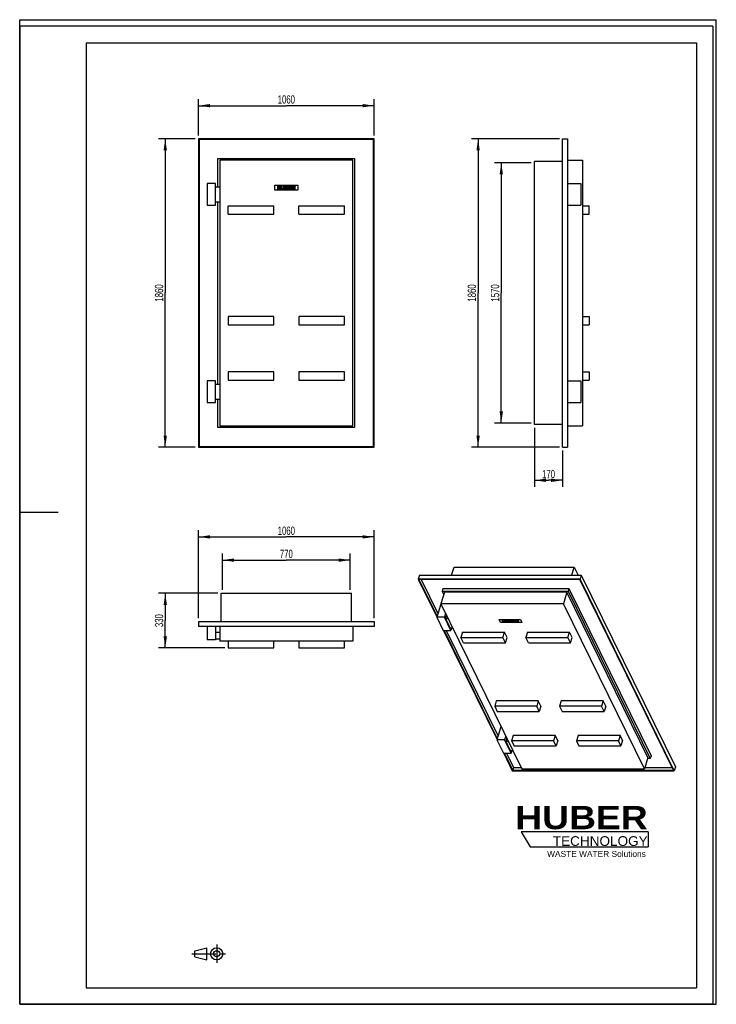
# Model space of a CAD drawing. Header units: millimetres. Extents: x 0 to 4200, y 0 to 5940.
import ezdxf

# ---------------------------------------------------------------- set-up
doc = ezdxf.new("R2010")
doc.units = ezdxf.units.MM
doc.header["$LTSCALE"] = 387.2
doc.linetypes.add('CENTER', pattern=[0.6, 0.375, -0.075, 0.075, -0.075])
doc.layers.get('0').update_dxf_attribs({"linetype": 'CONTINUOUS'})
for name, color, linetype in [('_2D-BEM', 7, 'CONTINUOUS'), ('_KURVEN', 7, 'CONTINUOUS'), ('HUBER_Logo_BL0', 7, 'CONTINUOUS')]:
    doc.layers.add(name, color=color, linetype=linetype)
doc.styles.get("Standard").update_dxf_attribs({"font": 'txt', "width": 0.7})
doc.styles.add('TEXTSTYLE_2', font='ariblk.ttf')
doc.styles.add('TEXTSTYLE_3', font='arial.ttf')
doc.dimstyles.new('DIMSTYLE_1', dxfattribs={"dimtxt": 50, "dimasz": 70, "dimexe": 2, "dimexo": 1, "dimtad": 1, "dimdec": 1, "dimtxsty": 'STANDARD', "dimblk": '_FILLED', "dimblk1": '_FILLED', "dimblk2": '_FILLED', "dimcen": 0.09, "dimazin": 2, "dimtp": 1.2, "dimtm": 1.2, "dimtfac": 1, "dimtdec": 1, "dimtofl": 0, "dimtmove": 0, "dimatfit": 3, "dimldrblk": '_FILLED', "dimfxl": 1, "dimtolj": 1, "dimarcsym": 0})
doc.dimstyles.new('DIMSTYLE_2', dxfattribs={"dimtxt": 50, "dimasz": 70, "dimexe": 2, "dimexo": 1, "dimtad": 1, "dimdec": 1, "dimtxsty": 'STANDARD', "dimblk": '_FILLED', "dimblk1": '_FILLED', "dimblk2": '_FILLED', "dimcen": 0.09, "dimazin": 2, "dimtp": 0.5, "dimtm": 0.5, "dimtfac": 1, "dimtdec": 1, "dimtofl": 0, "dimtmove": 0, "dimatfit": 3, "dimldrblk": '_FILLED', "dimfxl": 1, "dimtolj": 1, "dimarcsym": 0})
doc.dimstyles.new('DIMSTYLE_3', dxfattribs={"dimtxt": 50, "dimasz": 70, "dimexe": 2, "dimexo": 1, "dimtad": 1, "dimdec": 1, "dimtxsty": 'STANDARD', "dimblk": '_FILLED', "dimblk1": '_FILLED', "dimblk2": '_FILLED', "dimcen": 0.09, "dimazin": 2, "dimtp": 0.8, "dimtm": 0.8, "dimtfac": 1, "dimtdec": 1, "dimtofl": 0, "dimtmove": 0, "dimatfit": 3, "dimldrblk": '_FILLED', "dimfxl": 1, "dimtolj": 1, "dimarcsym": 0})

# ---------------------------------------------------------------- blocks, each defined once
blk = doc.blocks.new('HUBER_LOGO_BL0', base_point=(3411.6, 1009.5))
at = {"layer": 'HUBER_Logo_BL0', "color": 5, "linetype": 'CONTINUOUS'}
for p, q in [((3788.5, 1040.5), (3023.5, 1040.5)), ((3023.5, 1040.5), (3077.5, 950.5)), ((3788.5, 1040.5), (3788.5, 950.5)), ((3077.5, 950.5), (3788.5, 950.5))]:
    blk.add_line(p, q, dxfattribs=at)
at = {"layer": 'HUBER_Logo_BL0', "color": 2, "linetype": 'CONTINUOUS', "attachment_point": 3, "line_spacing_factor": 0.78}
for s, insert, char_height, width, style in [('HUBER\\P\\fArial;\\H58.5;TECHNOLOGY ', (3786.3, 1196.7), 140.4, 775.343, 'TEXTSTYLE_2'), ('WASTE WATER Solutions', (3775.2, 925.3), 36, 594.067, 'TEXTSTYLE_3')]:
    blk.add_mtext(s, dxfattribs=dict(at, insert=insert, char_height=char_height, width=width, style=style))
blk = doc.blocks.new('_FILLED')
at = {"color": 0, "linetype": 'BYBLOCK'}
blk.add_solid([(0, 0), (-1, 0.143), (-1, -0.143)], dxfattribs=at)
blk = doc.blocks.new('*D0')
at = {"layer": '_2D-BEM', "color": 2, "linetype": 'CONTINUOUS'}
for p, q in [((1077.6, 5241.3), (1077.6, 5461.3)), ((1077.6, 5421.3), (1607.6, 5421.3)), ((2137.6, 5421.3), (1607.6, 5421.3)), ((2137.6, 5241.3), (2137.6, 5461.3))]:
    blk.add_line(p, q, dxfattribs=at)
at = {"layer": '_2D-BEM', "color": 2, "linetype": 'CONTINUOUS', "xscale": 70, "yscale": 70, "zscale": 70, "rotation": 180}
blk.add_blockref('_FILLED', (1077.6, 5421.3), dxfattribs=at)
at = {"layer": '_2D-BEM', "color": 2, "linetype": 'CONTINUOUS', "xscale": 70, "yscale": 70, "zscale": 70}
blk.add_blockref('_FILLED', (2137.6, 5421.3), dxfattribs=at)
at = {"layer": '_2D-BEM', "color": 2, "linetype": 'CONTINUOUS', "insert": (1607.6, 5483.8), "char_height": 50, "width": 219.643, "attachment_point": 2, "line_spacing_factor": 0.9}
blk.add_mtext('1060', dxfattribs=at)
blk = doc.blocks.new('*D1')
at = {"layer": '_2D-BEM', "color": 2, "linetype": 'CONTINUOUS'}
for p, q in [((1057.6, 5221.3), (837.6, 5221.3)), ((877.6, 5221.3), (877.6, 4291.3)), ((877.6, 3361.3), (877.6, 4291.3)), ((1057.6, 3361.3), (837.6, 3361.3))]:
    blk.add_line(p, q, dxfattribs=at)
at = {"layer": '_2D-BEM', "color": 2, "linetype": 'CONTINUOUS', "xscale": 70, "yscale": 70, "zscale": 70}
for p, rotation in [((877.6, 5221.3), 90), ((877.6, 3361.3), 270)]:
    blk.add_blockref('_FILLED', p, dxfattribs=dict(at, rotation=rotation))
at = {"layer": '_2D-BEM', "color": 2, "linetype": 'CONTINUOUS', "insert": (815.1, 4291.3), "char_height": 50, "width": 219.643, "attachment_point": 2, "rotation": 90, "line_spacing_factor": 0.9}
blk.add_mtext('1860', dxfattribs=at)
blk = doc.blocks.new('*D2')
at = {"layer": '_2D-BEM', "color": 2, "linetype": 'CONTINUOUS'}
for p, q in [((1077.6, 2329.7), (1077.6, 2859.7)), ((2137.6, 2329.7), (2137.6, 2859.7)), ((1077.6, 2819.7), (1607.6, 2819.7)), ((2137.6, 2819.7), (1607.6, 2819.7))]:
    blk.add_line(p, q, dxfattribs=at)
at = {"layer": '_2D-BEM', "color": 2, "linetype": 'CONTINUOUS', "xscale": 70, "yscale": 70, "zscale": 70, "rotation": 180}
blk.add_blockref('_FILLED', (1077.6, 2819.7), dxfattribs=at)
at = {"layer": '_2D-BEM', "color": 2, "linetype": 'CONTINUOUS', "xscale": 70, "yscale": 70, "zscale": 70}
blk.add_blockref('_FILLED', (2137.6, 2819.7), dxfattribs=at)
at = {"layer": '_2D-BEM', "color": 2, "linetype": 'CONTINUOUS', "insert": (1607.6, 2882.2), "char_height": 50, "width": 219.643, "attachment_point": 2, "line_spacing_factor": 0.9}
blk.add_mtext('1060', dxfattribs=at)
blk = doc.blocks.new('*D3')
at = {"layer": '_2D-BEM', "color": 2, "linetype": 'CONTINUOUS'}
for p, q in [((1194.6, 2479.7), (837.6, 2479.7)), ((877.6, 2479.7), (877.6, 2314.7)), ((877.6, 2149.7), (877.6, 2314.7)), ((1237.6, 2149.7), (837.6, 2149.7))]:
    blk.add_line(p, q, dxfattribs=at)
at = {"layer": '_2D-BEM', "color": 2, "linetype": 'CONTINUOUS', "xscale": 70, "yscale": 70, "zscale": 70}
for p, rotation in [((877.6, 2479.7), 90), ((877.6, 2149.7), 270)]:
    blk.add_blockref('_FILLED', p, dxfattribs=dict(at, rotation=rotation))
at = {"layer": '_2D-BEM', "color": 2, "linetype": 'CONTINUOUS', "insert": (815.1, 2314.7), "char_height": 50, "width": 166.071, "attachment_point": 2, "rotation": 90, "line_spacing_factor": 0.9}
blk.add_mtext('330', dxfattribs=at)
blk = doc.blocks.new('*D4')
at = {"layer": '_2D-BEM', "color": 2, "linetype": 'CONTINUOUS'}
for p, q in [((1222.6, 2499.7), (1222.6, 2719.7)), ((1222.6, 2679.7), (1607.6, 2679.7)), ((1992.6, 2679.7), (1607.6, 2679.7)), ((1992.6, 2499.7), (1992.6, 2719.7))]:
    blk.add_line(p, q, dxfattribs=at)
at = {"layer": '_2D-BEM', "color": 2, "linetype": 'CONTINUOUS', "xscale": 70, "yscale": 70, "zscale": 70, "rotation": 180}
blk.add_blockref('_FILLED', (1222.6, 2679.7), dxfattribs=at)
at = {"layer": '_2D-BEM', "color": 2, "linetype": 'CONTINUOUS', "xscale": 70, "yscale": 70, "zscale": 70}
blk.add_blockref('_FILLED', (1992.6, 2679.7), dxfattribs=at)
at = {"layer": '_2D-BEM', "color": 2, "linetype": 'CONTINUOUS', "insert": (1607.6, 2742.2), "char_height": 50, "width": 176.786, "attachment_point": 2, "line_spacing_factor": 0.9}
blk.add_mtext('770', dxfattribs=at)
blk = doc.blocks.new('*D5')
at = {"layer": '_2D-BEM', "color": 2, "linetype": 'CONTINUOUS'}
for p, q in [((3083.7, 5076.3), (2863.7, 5076.3)), ((2903.7, 5076.3), (2903.7, 4291.3)), ((2903.7, 3506.3), (2903.7, 4291.3)), ((3083.7, 3506.3), (2863.7, 3506.3))]:
    blk.add_line(p, q, dxfattribs=at)
at = {"layer": '_2D-BEM', "color": 2, "linetype": 'CONTINUOUS', "xscale": 70, "yscale": 70, "zscale": 70}
for p, rotation in [((2903.7, 5076.3), 90), ((2903.7, 3506.3), 270)]:
    blk.add_blockref('_FILLED', p, dxfattribs=dict(at, rotation=rotation))
at = {"layer": '_2D-BEM', "color": 2, "linetype": 'CONTINUOUS', "insert": (2841.2, 4291.3), "char_height": 50, "width": 214.286, "attachment_point": 2, "rotation": 90, "line_spacing_factor": 0.9}
blk.add_mtext('1570', dxfattribs=at)
blk = doc.blocks.new('*D6')
at = {"layer": '_2D-BEM', "color": 2, "linetype": 'CONTINUOUS'}
for p, q in [((3103.7, 3478.3), (3103.7, 3121.3)), ((3273.7, 3341.3), (3273.7, 3121.3)), ((3103.7, 3161.3), (3188.7, 3161.3)), ((3273.7, 3161.3), (3188.7, 3161.3))]:
    blk.add_line(p, q, dxfattribs=at)
at = {"layer": '_2D-BEM', "color": 2, "linetype": 'CONTINUOUS', "xscale": 70, "yscale": 70, "zscale": 70, "rotation": 180}
blk.add_blockref('_FILLED', (3103.7, 3161.3), dxfattribs=at)
at = {"layer": '_2D-BEM', "color": 2, "linetype": 'CONTINUOUS', "xscale": 70, "yscale": 70, "zscale": 70}
blk.add_blockref('_FILLED', (3273.7, 3161.3), dxfattribs=at)
at = {"layer": '_2D-BEM', "color": 2, "linetype": 'CONTINUOUS', "insert": (3188.7, 3223.8), "char_height": 50, "width": 160.714, "attachment_point": 2, "line_spacing_factor": 0.9}
blk.add_mtext('170', dxfattribs=at)
blk = doc.blocks.new('*D7')
at = {"layer": '_2D-BEM', "color": 2, "linetype": 'CONTINUOUS'}
for p, q in [((3253.7, 5221.3), (2723.7, 5221.3)), ((2763.7, 5221.3), (2763.7, 4291.3)), ((2763.7, 3361.3), (2763.7, 4291.3)), ((3253.7, 3361.3), (2723.7, 3361.3))]:
    blk.add_line(p, q, dxfattribs=at)
at = {"layer": '_2D-BEM', "color": 2, "linetype": 'CONTINUOUS', "xscale": 70, "yscale": 70, "zscale": 70}
for p, rotation in [((2763.7, 5221.3), 90), ((2763.7, 3361.3), 270)]:
    blk.add_blockref('_FILLED', p, dxfattribs=dict(at, rotation=rotation))
at = {"layer": '_2D-BEM', "color": 2, "linetype": 'CONTINUOUS', "insert": (2701.2, 4291.3), "char_height": 50, "width": 219.643, "attachment_point": 2, "rotation": 90, "line_spacing_factor": 0.9}
blk.add_mtext('1860', dxfattribs=at)
blk = doc.blocks.new('PROJEKTIONSMETHODE_1_BL1', base_point=(1140, 305))
at = {"color": 2, "linetype": 'CENTER'}
for p, q in [((1187.7, 360), (1187.7, 250)), ((1037.3, 305), (1242.7, 305))]:
    blk.add_line(p, q, dxfattribs=at)
at = {"color": 2, "linetype": 'CONTINUOUS'}
for p, q in [((1055.7, 323.3), (1129, 341.7)), ((1055.7, 286.7), (1055.7, 323.3)), ((1129, 268.3), (1129, 341.7)), ((1055.7, 286.7), (1129, 268.3))]:
    blk.add_line(p, q, dxfattribs=at)
for radius in [36.7, 18.3]:
    blk.add_circle((1187.7, 305), radius, dxfattribs=at)

msp = doc.modelspace()

# ---------------------------------------------------------------- linework, layer by layer
at = {"color": 7, "linetype": 'CONTINUOUS'}
for p, q in [((0, 5940), (4200, 5940)), ((0, 0), (0, 5940)), ((0, 5940), (4200, 5940)), ((0, 0), (0, 5940)), ((4200, 0), (4200, 5940)), ((4200, 0), (4200, 5940)), ((1077.59, 5221.32), (1077.59, 3361.32)), ((2137.59, 5221.32), (1077.59, 5221.32)), ((1081.59, 5217.32), (1081.59, 3365.32)), ((2133.59, 5217.32), (1081.59, 5217.32)), ((2133.59, 3365.32), (2133.59, 5217.32)), ((2137.59, 3361.32), (2137.59, 5221.32)), ((3273.69, 3361.32), (3273.69, 5221.32)), ((3273.69, 5221.32), (3303.69, 5221.32)), ((3303.69, 5221.32), (3303.69, 3361.32)), ((1195.59, 5103.32), (2019.59, 5103.32)), ((1195.59, 4931.32), (1195.59, 5103.32)), ((1206.59, 5092.32), (1206.59, 3490.32)), ((2008.59, 5092.32), (1206.59, 5092.32)), ((2008.59, 3490.32), (2008.59, 5092.32)), ((2019.59, 5103.32), (2019.59, 3479.32)), ((3103.69, 3498.32), (3103.69, 5084.32)), ((3273.69, 5084.32), (3103.69, 5084.32)), ((3303.69, 5092.32), (3392.69, 5092.32)), ((3392.69, 5092.32), (3392.69, 3490.32)), ((1130.59, 4951.32), (1130.59, 4821.32)), ((1180.59, 4951.32), (1130.59, 4951.32)), ((1180.59, 4821.32), (1180.59, 4951.32)), ((1180.59, 4931.32), (1206.59, 4931.32)), ((3303.69, 4951.32), (3383.69, 4951.32)), ((3383.69, 4951.32), (3383.69, 4821.32)), ((1130.59, 4821.32), (1180.59, 4821.32)), ((1180.59, 4841.32), (1206.59, 4841.32)), ((1195.59, 3741.32), (1195.59, 4841.32)), ((1257.59, 4766.32), (1257.59, 4816.32)), ((1257.59, 4816.32), (1532.59, 4816.32)), ((1532.59, 4766.32), (1532.59, 4816.32)), ((1682.59, 4766.32), (1682.59, 4816.32)), ((1682.59, 4816.32), (1957.59, 4816.32)), ((1957.59, 4766.32), (1957.59, 4816.32)), ((3303.69, 4821.32), (3383.69, 4821.32)), ((3392.69, 4816.32), (3433.69, 4816.32)), ((3433.69, 4766.32), (3433.69, 4816.32)), ((1257.59, 4766.32), (1532.59, 4766.32)), ((1682.59, 4766.32), (1957.59, 4766.32)), ((3392.69, 4766.32), (3433.69, 4766.32)), ((1257.59, 4149.66), (1257.59, 4099.66)), ((1532.59, 4149.66), (1257.59, 4149.66)), ((1257.59, 4099.66), (1532.59, 4099.66)), ((1532.59, 4099.66), (1532.59, 4149.66)), ((1957.59, 4149.66), (1682.59, 4149.66)), ((1682.59, 4149.66), (1682.59, 4099.66)), ((1682.59, 4099.66), (1957.59, 4099.66)), ((1957.59, 4099.66), (1957.59, 4149.66)), ((3392.69, 4149.66), (3433.69, 4149.66)), ((3392.69, 4099.66), (3433.69, 4099.66)), ((3433.69, 4149.66), (3433.69, 4099.66)), ((1257.59, 3816.32), (1257.59, 3766.32)), ((1532.59, 3816.32), (1257.59, 3816.32)), ((1532.59, 3766.32), (1532.59, 3816.32)), ((1957.59, 3816.32), (1682.59, 3816.32)), ((1682.59, 3816.32), (1682.59, 3766.32)), ((1957.59, 3766.32), (1957.59, 3816.32)), ((3392.69, 3816.32), (3433.69, 3816.32)), ((3433.69, 3816.32), (3433.69, 3766.32)), ((1130.59, 3761.32), (1130.59, 3631.32)), ((1180.59, 3761.32), (1130.59, 3761.32)), ((1180.59, 3631.32), (1180.59, 3761.32)), ((1257.59, 3766.32), (1532.59, 3766.32)), ((1682.59, 3766.32), (1957.59, 3766.32)), ((3303.69, 3761.32), (3383.69, 3761.32)), ((3383.69, 3761.32), (3383.69, 3631.32)), ((3392.69, 3766.32), (3433.69, 3766.32)), ((1180.59, 3741.32), (1206.59, 3741.32)), ((1130.59, 3631.32), (1180.59, 3631.32)), ((1180.59, 3651.32), (1206.59, 3651.32)), ((1195.59, 3479.32), (1195.59, 3651.32)), ((3303.69, 3631.32), (3383.69, 3631.32)), ((2019.59, 3479.32), (1195.59, 3479.32)), ((1206.59, 3490.32), (2008.59, 3490.32)), ((3273.69, 3498.32), (3103.69, 3498.32)), ((3303.69, 3490.32), (3392.69, 3490.32)), ((1077.59, 3361.32), (2137.59, 3361.32)), ((1081.59, 3365.32), (2133.59, 3365.32)), ((3273.69, 3361.32), (3303.69, 3361.32)), ((2604.07, 2589.18), (2618.9, 2637.19)), ((2618.9, 2637.19), (3342.85, 2637.19)), ((3328.02, 2589.18), (3342.85, 2637.19)), ((3342.85, 2637.19), (3366.41, 2589.18)), ((2409.77, 2589.18), (2402.51, 2565.68)), ((2402.51, 2565.68), (2514.83, 2336.81)), ((3378.84, 2565.68), (2402.51, 2565.68)), ((3376.37, 2563.2), (2407.41, 2563.2)), ((2407.41, 2563.2), (2516.25, 2341.42)), ((2409.77, 2589.18), (3386.1, 2589.18)), ((2419.94, 2563.2), (2521.09, 2357.08)), ((3941.31, 1411.98), (3376.37, 2563.2)), ((3386.1, 2589.18), (3378.84, 2565.68)), ((3946.21, 1409.49), (3378.84, 2565.68)), ((3386.1, 2589.18), (3953.47, 1432.99)), ((2552.03, 2508), (2547.19, 2492.33)), ((2552.03, 2508), (3310.99, 2508)), ((3310.99, 2508), (3306.14, 2492.33)), ((3310.99, 2508), (3806.37, 1498.51)), ((1214.59, 2479.75), (2000.59, 2479.75)), ((1214.59, 2309.75), (1214.59, 2479.75)), ((2000.59, 2309.75), (2000.59, 2479.75)), ((2560.68, 2485.5), (2539.13, 2415.78)), ((2556.76, 2472.83), (2547.19, 2492.33)), ((2547.19, 2492.33), (3306.14, 2492.33)), ((3299.37, 2485.5), (2560.68, 2485.5)), ((3299.37, 2485.5), (3277.82, 2415.78)), ((3788.05, 1489.68), (3299.37, 2485.5)), ((3306.14, 2492.33), (3801.53, 1482.84)), ((2538.53, 2413.52), (2514.32, 2335.18)), ((2540.24, 2413.52), (2538.53, 2413.52)), ((2539.13, 2415.78), (3027.81, 1419.96)), ((3277.82, 2415.78), (2539.13, 2415.78)), ((3766.5, 1419.96), (3277.82, 2415.78)), ((2514.32, 2335.18), (2553.98, 2254.37)), ((2560.38, 2335.18), (2514.32, 2335.18)), ((2567.45, 2358.08), (2560.38, 2335.18)), ((2600.03, 2254.37), (2560.38, 2335.18)), ((2573.55, 2345.64), (2567.69, 2326.67)), ((2567.69, 2326.67), (2595.14, 2270.72)), ((2567.69, 2326.67), (2582.86, 2326.67)), ((1077.59, 2309.75), (1077.59, 2279.75)), ((1077.59, 2309.75), (2137.59, 2309.75)), ((2137.59, 2279.75), (1077.59, 2279.75)), ((1130.59, 2279.75), (1130.59, 2199.75)), ((1180.59, 2279.75), (1180.59, 2199.75)), ((1206.59, 2279.75), (1206.59, 2190.75)), ((2008.59, 2279.75), (2008.59, 2190.75)), ((2137.59, 2309.75), (2137.59, 2279.75)), ((2595.14, 2270.72), (2610.32, 2270.72)), ((2605.08, 2270.72), (2600.03, 2254.37)), ((1180.59, 2199.75), (1130.59, 2199.75)), ((1180.59, 2244.75), (1206.59, 2244.75)), ((1180.59, 2204.75), (1206.59, 2204.75)), ((2553.98, 2254.37), (2600.03, 2254.37)), ((2555.28, 2254.37), (2877.83, 1597.09)), ((2558.96, 2254.37), (2879.25, 1601.7)), ((2571.49, 2254.37), (2884.09, 1617.37)), ((2670.3, 2244.22), (2660.37, 2212.1)), ((2675.63, 2181.02), (2660.37, 2212.1)), ((2660.37, 2212.1), (2913.67, 2212.1)), ((2670.3, 2244.22), (2923.59, 2244.22)), ((2913.67, 2212.1), (2923.59, 2244.22)), ((2928.92, 2181.02), (2913.67, 2212.1)), ((2938.84, 2213.14), (2923.59, 2244.22)), ((2928.92, 2181.02), (2938.84, 2213.14)), ((3061.75, 2244.22), (3051.83, 2212.1)), ((3067.08, 2181.02), (3051.83, 2212.1)), ((3051.83, 2212.1), (3305.12, 2212.1)), ((3061.75, 2244.22), (3315.04, 2244.22)), ((3305.12, 2212.1), (3315.04, 2244.22)), ((3320.37, 2181.02), (3305.12, 2212.1)), ((3330.29, 2213.14), (3315.04, 2244.22)), ((3320.37, 2181.02), (3330.29, 2213.14)), ((2008.59, 2190.75), (1206.59, 2190.75)), ((1257.59, 2190.75), (1257.59, 2149.75)), ((1257.59, 2149.75), (1532.59, 2149.75)), ((1532.59, 2149.75), (1532.59, 2190.75)), ((1682.59, 2190.75), (1682.59, 2149.75)), ((1682.59, 2149.75), (1957.59, 2149.75)), ((1957.59, 2149.75), (1957.59, 2190.75)), ((2675.63, 2181.02), (2928.92, 2181.02)), ((3067.08, 2181.02), (3320.37, 2181.02)), ((2873.66, 1829.81), (2863.74, 1797.69)), ((2863.74, 1797.69), (2878.99, 1766.61)), ((3117.03, 1797.69), (2863.74, 1797.69)), ((3126.95, 1829.81), (2873.66, 1829.81)), ((3126.95, 1829.81), (3117.03, 1797.69)), ((3132.28, 1766.61), (3117.03, 1797.69)), ((3142.2, 1798.73), (3126.95, 1829.81)), ((3142.2, 1798.73), (3132.28, 1766.61)), ((3265.11, 1829.81), (3255.19, 1797.69)), ((3255.19, 1797.69), (3270.44, 1766.61)), ((3508.48, 1797.69), (3255.19, 1797.69)), ((3518.4, 1829.81), (3265.11, 1829.81)), ((3518.4, 1829.81), (3508.48, 1797.69)), ((3523.73, 1766.61), (3508.48, 1797.69)), ((3533.66, 1798.73), (3518.4, 1829.81)), ((3533.66, 1798.73), (3523.73, 1766.61)), ((2878.99, 1766.61), (3132.28, 1766.61)), ((3270.44, 1766.61), (3523.73, 1766.61)), ((2901.53, 1673.8), (2877.32, 1595.47)), ((2903.24, 1673.8), (2901.53, 1673.8)), ((2930.45, 1618.36), (2923.38, 1595.47)), ((2936.55, 1605.93), (2930.69, 1586.95)), ((2975.34, 1622.61), (2965.42, 1590.49)), ((3228.63, 1622.61), (2975.34, 1622.61)), ((3228.63, 1622.61), (3218.71, 1590.49)), ((3243.89, 1591.53), (3228.63, 1622.61)), ((3366.79, 1622.61), (3356.87, 1590.49)), ((3620.08, 1622.61), (3366.79, 1622.61)), ((3620.08, 1622.61), (3610.16, 1590.49)), ((3635.34, 1591.53), (3620.08, 1622.61)), ((2877.32, 1595.47), (2916.98, 1514.66)), ((2923.38, 1595.47), (2877.32, 1595.47)), ((2963.03, 1514.66), (2923.38, 1595.47)), ((2930.69, 1586.95), (2958.14, 1531.01)), ((2930.69, 1586.95), (2945.86, 1586.95)), ((2965.42, 1590.49), (2980.67, 1559.41)), ((3218.71, 1590.49), (2965.42, 1590.49)), ((2980.67, 1559.41), (3233.96, 1559.41)), ((3233.96, 1559.41), (3218.71, 1590.49)), ((3243.89, 1591.53), (3233.96, 1559.41)), ((3356.87, 1590.49), (3372.12, 1559.41)), ((3610.16, 1590.49), (3356.87, 1590.49)), ((3372.12, 1559.41), (3625.41, 1559.41)), ((3625.41, 1559.41), (3610.16, 1590.49)), ((3635.34, 1591.53), (3625.41, 1559.41)), ((2916.98, 1514.66), (2963.03, 1514.66)), ((2918.28, 1514.66), (2969.89, 1409.49)), ((2921.96, 1514.66), (2972.35, 1411.98)), ((2934.49, 1514.66), (2977.19, 1427.64)), ((2958.14, 1531.01), (2973.32, 1531.01)), ((2968.08, 1531.01), (2963.03, 1514.66)), ((3788.05, 1489.68), (3766.5, 1419.96)), ((3806.37, 1498.51), (3801.53, 1482.84)), ((2977.19, 1427.64), (2972.35, 1411.98)), ((2977.19, 1427.64), (3024.04, 1427.64)), ((3768.88, 1427.64), (3933.62, 1427.64)), ((3801.53, 1482.84), (3785.93, 1482.84)), ((3953.47, 1432.99), (3946.21, 1409.49)), ((2969.89, 1409.49), (3946.21, 1409.49)), ((2972.35, 1411.98), (3941.31, 1411.98)), ((3027.81, 1419.96), (3766.5, 1419.96)), ((0, 0), (4200, 0)), ((0, 0), (4200, 0))]:
    msp.add_line(p, q, dxfattribs=at)
at = {"color": 3, "linetype": 'CONTINUOUS'}
for p, q in [((0, 5900), (0, 2970)), ((4180, 5900), (0, 5900)), ((4180, 5900), (4180, 0)), ((0, 2970), (0, 0)), ((0, 2970), (232, 2970)), ((4180, 0), (0, 0))]:
    msp.add_line(p, q, dxfattribs=at)
at = {"color": 5, "linetype": 'CONTINUOUS'}
for p, q in [((400, 5800), (4080, 5800)), ((400, 5800), (400, 100)), ((4080, 5800), (4080, 100)), ((400, 100), (4080, 100))]:
    msp.add_line(p, q, dxfattribs=at)
at = {"layer": '_KURVEN', "color": 4, "linetype": 'CONTINUOUS'}
for p, q in [((1537.59, 4941.32), (1677.59, 4941.32)), ((1537.59, 4911.32), (1537.59, 4941.32)), ((1553.5, 4936.32), (1553.5, 4916.32)), ((1559.68, 4936.32), (1553.5, 4936.32)), ((1559.68, 4929.33), (1559.68, 4936.32)), ((1572.64, 4936.32), (1566.43, 4936.32)), ((1566.43, 4936.32), (1566.43, 4929.33)), ((1572.64, 4916.32), (1572.64, 4936.32)), ((1582.92, 4936.32), (1576.76, 4936.32)), ((1576.76, 4936.32), (1576.76, 4924.4)), ((1582.92, 4924.11), (1582.92, 4936.32)), ((1589.76, 4936.32), (1589.76, 4924.11)), ((1595.93, 4936.32), (1589.76, 4936.32)), ((1595.93, 4924.4), (1595.93, 4936.32)), ((1600.03, 4936.32), (1600.03, 4916.32)), ((1611.6, 4936.32), (1600.03, 4936.32)), ((1606.27, 4928.48), (1606.27, 4932.27)), ((1606.27, 4932.27), (1609, 4932.27)), ((1621.74, 4936.32), (1621.74, 4916.32)), ((1638.3, 4936.32), (1621.74, 4936.32)), ((1627.93, 4928.88), (1627.93, 4932.05)), ((1627.93, 4932.05), (1638.3, 4932.05)), ((1638.3, 4932.05), (1638.3, 4936.32)), ((1652.31, 4936.32), (1642.01, 4936.32)), ((1642.01, 4936.32), (1642.01, 4916.32)), ((1648.22, 4928.22), (1648.22, 4932.29)), ((1648.22, 4932.29), (1650.93, 4932.29)), ((1677.59, 4941.32), (1677.59, 4911.32)), ((1677.59, 4911.32), (1537.59, 4911.32)), ((1553.5, 4916.32), (1559.68, 4916.32)), ((1566.43, 4929.33), (1559.68, 4929.33)), ((1559.68, 4916.32), (1559.68, 4924.41)), ((1559.68, 4924.41), (1566.43, 4924.41)), ((1566.43, 4924.41), (1566.43, 4916.32)), ((1566.43, 4916.32), (1572.64, 4916.32)), ((1600.03, 4916.32), (1610.7, 4916.32)), ((1608.95, 4928.48), (1606.27, 4928.48)), ((1606.27, 4924.67), (1609.41, 4924.67)), ((1606.27, 4920.62), (1606.27, 4924.67)), ((1609.42, 4920.62), (1606.27, 4920.62)), ((1621.74, 4916.32), (1638.6, 4916.32)), ((1637.55, 4928.88), (1627.93, 4928.88)), ((1627.93, 4920.85), (1627.93, 4924.8)), ((1627.93, 4924.8), (1637.55, 4924.8)), ((1638.6, 4920.85), (1627.93, 4920.85)), ((1637.55, 4924.8), (1637.55, 4928.88)), ((1638.6, 4916.32), (1638.6, 4920.85)), ((1642.01, 4916.32), (1648.22, 4916.32)), ((1650.82, 4928.22), (1648.22, 4928.22)), ((1648.22, 4916.32), (1648.22, 4924.44)), ((1648.22, 4924.44), (1648.76, 4924.44)), ((1651.4, 4922.44), (1654.7, 4916.32)), ((1654.7, 4916.32), (1661.68, 4916.32)), ((1661.68, 4916.32), (1658.68, 4922.11)), ((2890.07, 2321.92), (3019.01, 2321.92)), ((2899.22, 2303.27), (2890.07, 2321.92)), ((2906.24, 2318.81), (2912.34, 2306.38)), ((2911.94, 2318.81), (2906.24, 2318.81)), ((2914.07, 2314.46), (2911.94, 2318.81)), ((2923.87, 2318.81), (2918.16, 2318.81)), ((2918.16, 2318.81), (2920.29, 2314.46)), ((2929.97, 2306.38), (2923.87, 2318.81)), ((2933.35, 2318.81), (2927.67, 2318.81)), ((2927.67, 2318.81), (2931.3, 2311.4)), ((2937.07, 2311.22), (2933.35, 2318.81)), ((2939.64, 2318.81), (2943.37, 2311.22)), ((2945.32, 2318.81), (2939.64, 2318.81)), ((2948.96, 2311.4), (2945.32, 2318.81)), ((2949.1, 2318.81), (2955.21, 2306.38)), ((2959.76, 2318.81), (2949.1, 2318.81)), ((2969.1, 2318.81), (2975.2, 2306.38)), ((2984.35, 2318.81), (2969.1, 2318.81)), ((2985.65, 2316.15), (2984.35, 2318.81)), ((2997.26, 2318.81), (2987.77, 2318.81)), ((2987.77, 2318.81), (2993.87, 2306.38)), ((3019.01, 2321.92), (3028.17, 2303.27)), ((3028.17, 2303.27), (2899.22, 2303.27)), ((2912.34, 2306.38), (2918.04, 2306.38)), ((2920.29, 2314.46), (2914.07, 2314.46)), ((2918.04, 2306.38), (2915.57, 2311.41)), ((2915.57, 2311.41), (2921.79, 2311.41)), ((2921.79, 2311.41), (2924.26, 2306.38)), ((2924.26, 2306.38), (2929.97, 2306.38)), ((2955.21, 2306.38), (2965.03, 2306.38)), ((2957.24, 2313.93), (2956.08, 2316.29)), ((2956.08, 2316.29), (2958.6, 2316.29)), ((2959.72, 2313.93), (2957.24, 2313.93)), ((2959.64, 2309.05), (2958.4, 2311.57)), ((2958.4, 2311.57), (2961.29, 2311.57)), ((2962.54, 2309.05), (2959.64, 2309.05)), ((2975.2, 2306.38), (2990.73, 2306.38)), ((2977.07, 2314.18), (2976.1, 2316.15)), ((2976.1, 2316.15), (2985.65, 2316.15)), ((2985.93, 2314.18), (2977.07, 2314.18)), ((2979.52, 2309.19), (2978.32, 2311.64)), ((2978.32, 2311.64), (2987.18, 2311.64)), ((2989.35, 2309.19), (2979.52, 2309.19)), ((2987.18, 2311.64), (2985.93, 2314.18)), ((2990.73, 2306.38), (2989.35, 2309.19)), ((2993.87, 2306.38), (2999.59, 2306.38)), ((2995.96, 2313.77), (2994.72, 2316.3)), ((2994.72, 2316.3), (2997.22, 2316.3)), ((2998.36, 2313.77), (2995.96, 2313.77)), ((2999.59, 2306.38), (2997.11, 2311.42)), ((2997.11, 2311.42), (2997.61, 2311.42)), ((3000.65, 2310.18), (3005.56, 2306.38)), ((3005.56, 2306.38), (3011.99, 2306.38)), ((3011.99, 2306.38), (3007.46, 2309.97))]:
    msp.add_line(p, q, dxfattribs=at)
for points in [[(1610.96, 4931.78), (1610.58, 4932.11), (1609.92, 4932.27), (1609, 4932.27)], [(1611.53, 4930.42), (1611.53, 4930.99), (1611.34, 4931.45), (1610.96, 4931.78)], [(1610.96, 4928.97), (1611.34, 4929.3), (1611.53, 4929.79), (1611.53, 4930.42)], [(1611.6, 4936.32), (1613.53, 4936.32), (1615, 4935.85), (1616.04, 4934.89)], [(1616.04, 4934.89), (1617.07, 4933.94), (1617.59, 4932.75), (1617.59, 4931.34)], [(1617.59, 4931.34), (1617.59, 4930.16), (1617.22, 4929.15), (1616.49, 4928.3)], [(1653.24, 4931.76), (1652.83, 4932.11), (1652.05, 4932.29), (1650.93, 4932.29)], [(1652.31, 4936.32), (1654.22, 4936.32), (1655.68, 4936.16), (1656.69, 4935.83)], [(1653.85, 4930.28), (1653.85, 4930.92), (1653.65, 4931.41), (1653.24, 4931.76)], [(1653.46, 4929.12), (1653.72, 4929.45), (1653.85, 4929.84), (1653.85, 4930.28)], [(1656.69, 4935.83), (1657.7, 4935.51), (1658.5, 4934.89), (1659.13, 4934)], [(1659.13, 4934), (1659.75, 4933.12), (1660.06, 4932.04), (1660.06, 4930.77)], [(1660.06, 4930.77), (1660.06, 4929.65), (1659.81, 4928.7), (1659.34, 4927.89)], [(1577.33, 4921.02), (1576.95, 4922.3), (1576.76, 4923.42), (1576.76, 4924.4)], [(1578.64, 4918.71), (1578, 4919.46), (1577.56, 4920.23), (1577.33, 4921.02)], [(1580.77, 4916.99), (1579.99, 4917.4), (1579.28, 4917.98), (1578.64, 4918.71)], [(1583.65, 4916.19), (1582.5, 4916.32), (1581.53, 4916.58), (1580.77, 4916.99)], [(1582.92, 4924.11), (1582.92, 4923.02), (1583.23, 4922.18), (1583.83, 4921.56)], [(1586.84, 4915.98), (1585.86, 4915.98), (1584.79, 4916.05), (1583.65, 4916.19)], [(1583.83, 4921.56), (1584.43, 4920.95), (1585.27, 4920.65), (1586.35, 4920.65)], [(1586.35, 4920.65), (1587.41, 4920.65), (1588.25, 4920.95), (1588.85, 4921.55)], [(1591.16, 4916.65), (1589.96, 4916.22), (1588.52, 4915.98), (1586.84, 4915.98)], [(1588.85, 4921.55), (1589.45, 4922.15), (1589.76, 4923.01), (1589.76, 4924.11)], [(1593.63, 4918.3), (1592.84, 4917.51), (1592.02, 4916.97), (1591.16, 4916.65)], [(1595.37, 4921.06), (1595, 4920.01), (1594.43, 4919.09), (1593.63, 4918.3)], [(1595.93, 4924.4), (1595.93, 4923.21), (1595.74, 4922.11), (1595.37, 4921.06)], [(1608.95, 4928.48), (1609.91, 4928.48), (1610.58, 4928.64), (1610.96, 4928.97)], [(1611.67, 4924.13), (1611.23, 4924.48), (1610.48, 4924.67), (1609.41, 4924.67)], [(1609.42, 4920.62), (1610.48, 4920.62), (1611.23, 4920.8), (1611.67, 4921.18)], [(1613.47, 4916.59), (1612.08, 4916.41), (1611.15, 4916.32), (1610.7, 4916.32)], [(1612.32, 4922.71), (1612.32, 4923.3), (1612.11, 4923.77), (1611.67, 4924.13)], [(1611.67, 4921.18), (1612.11, 4921.56), (1612.32, 4922.07), (1612.32, 4922.71)], [(1615.82, 4917.25), (1615.3, 4916.95), (1614.51, 4916.73), (1613.47, 4916.59)], [(1616.49, 4928.3), (1615.99, 4927.73), (1615.27, 4927.29), (1614.33, 4926.97)], [(1614.33, 4926.97), (1615.76, 4926.61), (1616.81, 4926.02), (1617.5, 4925.18)], [(1617.79, 4919.22), (1617.3, 4918.38), (1616.65, 4917.73), (1615.82, 4917.25)], [(1617.5, 4925.18), (1618.18, 4924.33), (1618.52, 4923.28), (1618.52, 4922.01)], [(1618.52, 4922.01), (1618.52, 4920.98), (1618.27, 4920.04), (1617.79, 4919.22)], [(1650.27, 4923.97), (1649.83, 4924.28), (1649.32, 4924.44), (1648.76, 4924.44)], [(1651.4, 4922.44), (1650.97, 4923.23), (1650.61, 4923.73), (1650.27, 4923.97)], [(1650.82, 4928.22), (1651.1, 4928.22), (1651.64, 4928.3), (1652.46, 4928.48)], [(1652.46, 4928.48), (1652.87, 4928.58), (1653.2, 4928.78), (1653.46, 4929.12)], [(1657.39, 4925.93), (1656.87, 4925.61), (1656.14, 4925.36), (1655.22, 4925.15)], [(1655.22, 4925.15), (1655.95, 4924.89), (1656.5, 4924.65), (1656.83, 4924.4)], [(1656.83, 4924.4), (1657.06, 4924.24), (1657.39, 4923.9), (1657.82, 4923.35)], [(1659.34, 4927.89), (1658.87, 4927.09), (1658.22, 4926.43), (1657.39, 4925.93)], [(1657.82, 4923.35), (1658.25, 4922.82), (1658.53, 4922.41), (1658.68, 4922.11)], [(2959.76, 2318.81), (2961.53, 2318.81), (2963.03, 2318.51), (2964.28, 2317.92)], [(2964.28, 2317.92), (2965.53, 2317.33), (2966.37, 2316.59), (2966.8, 2315.71)], [(2997.26, 2318.81), (2999.02, 2318.81), (3000.41, 2318.71), (3001.44, 2318.5)], [(3001.44, 2318.5), (3002.47, 2318.3), (3003.4, 2317.92), (3004.24, 2317.37)], [(3004.24, 2317.37), (3005.08, 2316.82), (3005.7, 2316.15), (3006.09, 2315.36)], [(2932.86, 2309.29), (2932.12, 2310.09), (2931.6, 2310.79), (2931.3, 2311.4)], [(2934.78, 2307.86), (2933.95, 2308.33), (2933.32, 2308.8), (2932.86, 2309.29)], [(2937.26, 2306.79), (2936.42, 2307.05), (2935.59, 2307.4), (2934.78, 2307.86)], [(2937.07, 2311.22), (2937.4, 2310.54), (2937.94, 2310.02), (2938.68, 2309.63)], [(2940.16, 2306.29), (2939.06, 2306.38), (2938.09, 2306.54), (2937.26, 2306.79)], [(2938.68, 2309.63), (2939.42, 2309.25), (2940.29, 2309.07), (2941.28, 2309.07)], [(2943.16, 2306.16), (2942.25, 2306.16), (2941.25, 2306.21), (2940.16, 2306.29)], [(2941.28, 2309.07), (2942.26, 2309.07), (2942.94, 2309.25), (2943.31, 2309.62)], [(2946.93, 2306.58), (2945.97, 2306.31), (2944.7, 2306.16), (2943.16, 2306.16)], [(2943.31, 2309.62), (2943.68, 2310), (2943.7, 2310.53), (2943.37, 2311.22)], [(2948.71, 2307.61), (2948.22, 2307.11), (2947.63, 2306.78), (2946.93, 2306.58)], [(2949.46, 2309.32), (2949.44, 2308.67), (2949.2, 2308.1), (2948.71, 2307.61)], [(2948.96, 2311.4), (2949.32, 2310.66), (2949.48, 2309.97), (2949.46, 2309.32)], [(2960.56, 2315.99), (2960.1, 2316.19), (2959.45, 2316.29), (2958.6, 2316.29)], [(2959.72, 2313.93), (2960.59, 2313.93), (2961.16, 2314.03), (2961.41, 2314.24)], [(2961.5, 2315.14), (2961.32, 2315.49), (2961.01, 2315.78), (2960.56, 2315.99)], [(2963.54, 2311.23), (2963.03, 2311.45), (2962.28, 2311.57), (2961.29, 2311.57)], [(2961.41, 2314.24), (2961.66, 2314.44), (2961.69, 2314.75), (2961.5, 2315.14)], [(2962.54, 2309.05), (2963.52, 2309.05), (2964.16, 2309.16), (2964.44, 2309.4)], [(2964.58, 2310.35), (2964.4, 2310.71), (2964.05, 2311.01), (2963.54, 2311.23)], [(2964.44, 2309.4), (2964.73, 2309.63), (2964.77, 2309.95), (2964.58, 2310.35)], [(2967.5, 2306.54), (2966.28, 2306.43), (2965.45, 2306.38), (2965.03, 2306.38)], [(2966.71, 2313.82), (2966.43, 2313.47), (2965.9, 2313.2), (2965.13, 2312.99)], [(2965.13, 2312.99), (2966.56, 2312.77), (2967.7, 2312.41), (2968.59, 2311.88)], [(2966.8, 2315.71), (2967.16, 2314.98), (2967.13, 2314.35), (2966.71, 2313.82)], [(2969.46, 2306.95), (2969.07, 2306.77), (2968.41, 2306.63), (2967.5, 2306.54)], [(2968.59, 2311.88), (2969.47, 2311.35), (2970.11, 2310.7), (2970.5, 2309.91)], [(2970.68, 2308.18), (2970.48, 2307.66), (2970.08, 2307.25), (2969.46, 2306.95)], [(2970.5, 2309.91), (2970.81, 2309.27), (2970.87, 2308.68), (2970.68, 2308.18)], [(2999.5, 2315.97), (2999.02, 2316.19), (2998.25, 2316.3), (2997.22, 2316.3)], [(2999.15, 2311.13), (2998.64, 2311.32), (2998.13, 2311.42), (2997.61, 2311.42)], [(2998.36, 2313.77), (2998.61, 2313.77), (2999.09, 2313.82), (2999.79, 2313.94)], [(3000.65, 2310.18), (3000.02, 2310.67), (2999.53, 2310.98), (2999.15, 2311.13)], [(3000.52, 2315.05), (3000.32, 2315.45), (2999.99, 2315.76), (2999.5, 2315.97)], [(2999.79, 2313.94), (3000.13, 2313.99), (3000.37, 2314.12), (3000.51, 2314.33)], [(3000.51, 2314.33), (3000.65, 2314.54), (3000.65, 2314.78), (3000.52, 2315.05)], [(3005.11, 2312.35), (3004.72, 2312.15), (3004.13, 2311.99), (3003.34, 2311.86)], [(3003.34, 2311.86), (3004.1, 2311.7), (3004.68, 2311.55), (3005.05, 2311.4)], [(3005.05, 2311.4), (3005.32, 2311.3), (3005.72, 2311.08), (3006.29, 2310.74)], [(3006.3, 2313.57), (3006.12, 2313.07), (3005.71, 2312.66), (3005.11, 2312.35)], [(3006.09, 2315.36), (3006.43, 2314.66), (3006.49, 2314.07), (3006.3, 2313.57)], [(3006.29, 2310.74), (3006.84, 2310.41), (3007.23, 2310.16), (3007.46, 2309.97)]]:
    msp.add_open_spline(points, degree=3, dxfattribs=at)

# ---------------------------------------------------------------- block references
at = {"color": 2, "linetype": 'CONTINUOUS'}
msp.add_blockref('PROJEKTIONSMETHODE_1_BL1', (1140, 305), dxfattribs=at)
at = {"layer": 'HUBER_Logo_BL0'}
msp.add_blockref('HUBER_LOGO_BL0', (3411.59, 1009.55), dxfattribs=at)

# ---------------------------------------------------------------- dimensions: what is measured, and where the dimension line sits
at = {"layer": '_2D-BEM', "color": 2, "linetype": 'CONTINUOUS'}
for base, p1, p2, dimstyle, picture, middle in [((2137.59, 5421.32), (1077.59, 5240.32), (2137.59, 5240.32), 'DIMSTYLE_1', '*D0', (1600.45, 5421.32)), ((2137.59, 2819.75), (1077.59, 2328.75), (2137.59, 2328.75), 'DIMSTYLE_1', '*D2', (1600.45, 2819.75)), ((1992.59, 2679.75), (1222.59, 2498.75), (1992.59, 2498.75), 'DIMSTYLE_3', '*D4', (1600.45, 2679.75))]:
    dim = msp.add_linear_dim(base=base, p1=p1, p2=p2, dimstyle=dimstyle, dxfattribs=at)
    dim.commit()
    dim.dimension.update_dxf_attribs({"geometry": picture, "text_midpoint": middle, "dimtype": 160})
for base, p1, p2, angle, dimstyle, picture, middle in [((877.59, 3361.32), (1058.59, 5221.32), (1058.59, 3361.32), 270, 'DIMSTYLE_1', '*D1', (877.59, 4284.18)), ((2763.69, 5221.32), (3254.69, 3361.32), (3254.69, 5221.32), 90, 'DIMSTYLE_1', '*D7', (2763.69, 4284.18)), ((2903.69, 5076.32), (3084.69, 3506.32), (3084.69, 5076.32), 90, 'DIMSTYLE_1', '*D5', (2903.69, 4284.18)), ((3103.69, 3161.32), (3273.69, 3342.32), (3103.69, 3479.32), 180, 'DIMSTYLE_2', '*D6', (3181.55, 3161.32)), ((877.59, 2149.75), (1195.59, 2479.75), (1238.59, 2149.75), 270, 'DIMSTYLE_2', '*D3', (877.59, 2307.6))]:
    dim = msp.add_linear_dim(base=base, p1=p1, p2=p2, angle=angle, dimstyle=dimstyle, dxfattribs=at)
    dim.commit()
    dim.dimension.update_dxf_attribs({"geometry": picture, "text_midpoint": middle, "dimtype": 160})

doc.saveas('drawing.dxf')
